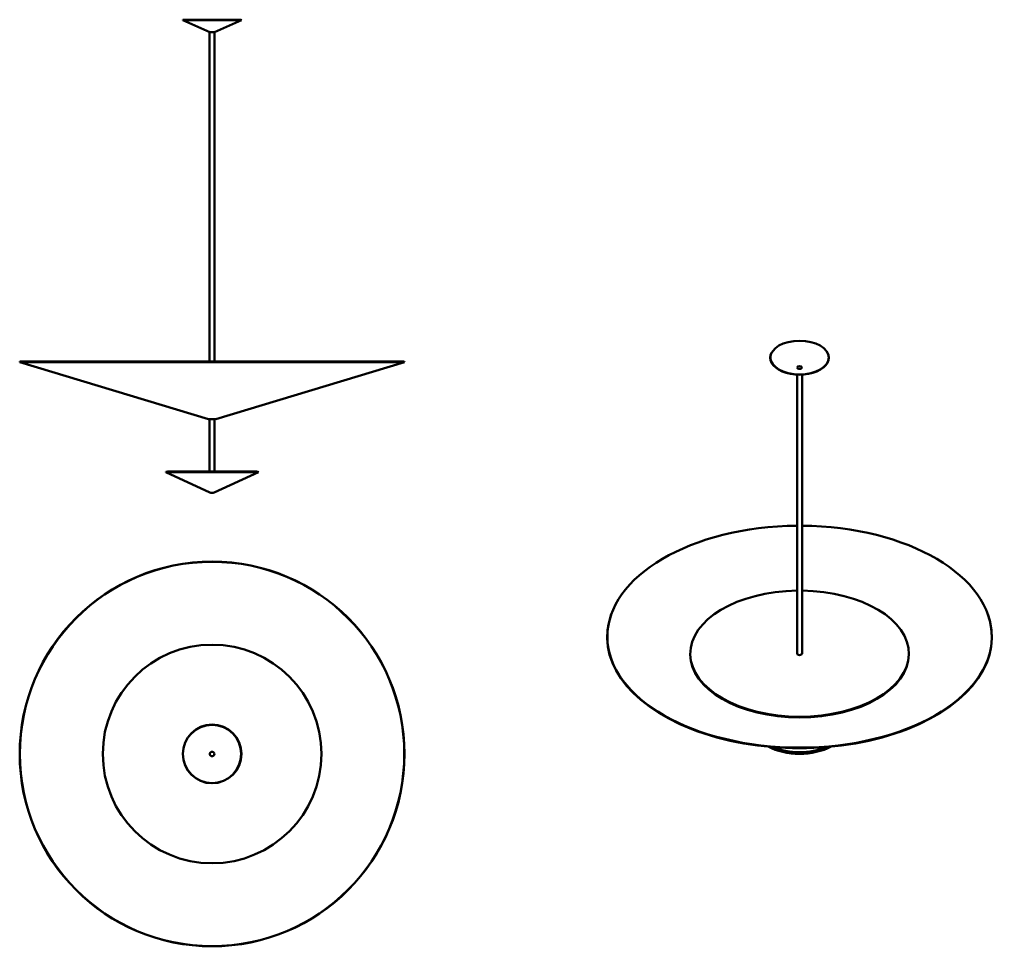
# Model space of a CAD drawing. Header units: millimetres. Extents: x 775 to 3590, y 137 to 2787.
import ezdxf

# ---------------------------------------------------------------- set-up
doc = ezdxf.new("R2010")
doc.units = ezdxf.units.MM
doc.header["$LTSCALE"] = 10
doc.layers.add('Visibile (ISO)', color=7, linetype='Continuous', lineweight=50)

msp = doc.modelspace()

# ---------------------------------------------------------------- linework, layer by layer
at = {"layer": 'Visibile (ISO)'}
for p, q in [((1241.3, 2786.9), (1240.8, 2786)), ((1408.5, 2786), (1240.8, 2786)), ((1318.2, 2750.8), (1240.8, 2786)), ((1408.1, 2786.9), (1241.3, 2786.9)), ((1331.2, 2750.8), (1408.5, 2786)), ((1408.1, 2786.9), (1408.5, 2786)), ((1317.7, 2750.8), (1331.7, 2750.8)), ((1317.7, 2750.8), (1317.7, 1809.4)), ((1331.7, 2750.8), (1331.7, 1809.4)), ((2925.5, 1836.3), (2925.1, 1835.7)), ((3083.4, 1836.3), (3083.8, 1835.7)), ((775.1, 1809.4), (774.7, 1808)), ((774.7, 1808), (1874.7, 1808)), ((1314.1, 1645.1), (774.7, 1808)), ((775.1, 1809.4), (1874.2, 1809.4)), ((1335.2, 1645.1), (1874.7, 1808)), ((1874.2, 1809.4), (1874.7, 1808)), ((2997.9, 1792.2), (2997.9, 1792.2)), ((3010.9, 1792.2), (3010.9, 1792.2)), ((2997.4, 1771.8), (2997.4, 974.1)), ((3011.4, 1771.8), (3011.4, 974.1)), ((1334.5, 1645), (1314.8, 1645)), ((1317.7, 1645), (1317.7, 1495)), ((1331.7, 1645), (1331.7, 1495)), ((1192.8, 1494.3), (1192.2, 1492.9)), ((1192.2, 1492.9), (1457.2, 1492.9)), ((1318.4, 1435.4), (1192.2, 1492.9)), ((1192.8, 1494.3), (1456.5, 1494.3)), ((1452.2, 1495), (1197.2, 1495)), ((1197.2, 1494.3), (1197.2, 1495)), ((1330.9, 1435.4), (1457.2, 1492.9)), ((1452.2, 1494.3), (1452.2, 1495)), ((1456.5, 1494.3), (1457.2, 1492.9)), ((2467.5, 1090.4), (2467.1, 1089.3)), ((3541.3, 1090.4), (3541.8, 1089.3)), ((2691.9, 972.1), (2691.9, 974.1)), ((3316.9, 972.1), (3316.9, 974.1))]:
    msp.add_line(p, q, dxfattribs=at)
for radius in [550, 549.6, 312.5, 83.8, 83.4, 6.5]:
    msp.add_circle((1324.7, 687.3), radius, dxfattribs=at)
for centre, radius, start, end in [((1314.8, 1647.5), 2.5, 253.2, 270), ((1334.5, 1647.5), 2.5, 270, 286.8), ((1324.7, 1449), 15, 245.5, 294.5)]:
    msp.add_arc(centre, radius, start, end, dxfattribs=at)
for centre, major_axis in [((3004.4, 1820.8), (-83.4, 0)), ((3004.4, 1792.2), (-6.5, 0))]:
    msp.add_ellipse(centre, major_axis=major_axis, ratio=0.57735, dxfattribs=at)
for centre, major_axis, start_param, end_param in [((3004.4, 1820.1), (-83.8, 0), 5.955083, 9.75288), ((3004.4, 1792.2), (-6.5, 0), 0, 3.141593), ((3004.4, 1022.7), (549.6, 0), 1.583534, 7.841244), ((3004.4, 974.1), (-312.5, 0), 4.734791, 10.973172), ((3004.4, 1021.5), (550, 0), 2.926449, 6.498329), ((3004.4, 972.1), (312.5, 0), 3.141593, 6.283185), ((3004.4, 974.1), (7, 0), 3.141593, 6.283185), ((3004.4, 764.3), (-132.5, 0), 0.821606, 2.319987), ((3004.4, 765.4), (-131.9, 0), 0.855609, 2.285984), ((3004.4, 763.9), (-127.5, 0), 0.873391, 2.268202), ((3004.4, 766), (127.5, 0), 4.069679, 5.355099)]:
    msp.add_ellipse(centre, major_axis=major_axis, ratio=0.57735, start_param=start_param, end_param=end_param, dxfattribs=at)

doc.saveas('drawing.dxf')
